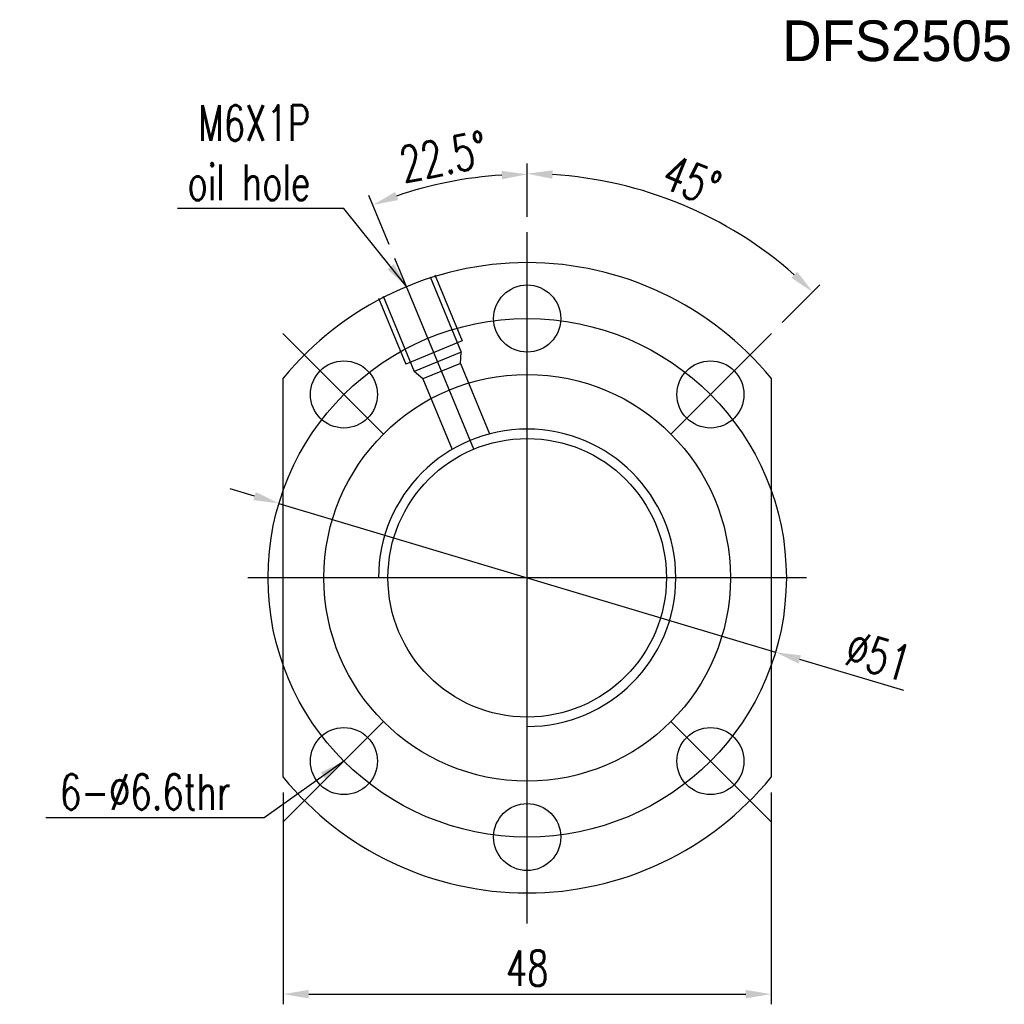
# Model space of a CAD drawing. Header units: inches. Extents: x 36 to 516, y 68 to 1649.
# Tile 1 of 50: x 36 to 133, y 72 to 169. Entities that reach past the tile are written whole.
import ezdxf

# ---------------------------------------------------------------- set-up
doc = ezdxf.new("R2010")
doc.units = ezdxf.units.IN
doc.header["$LTSCALE"] = 2
doc.header["$MEASUREMENT"] = 0
doc.layers.add('DIM', color=4, linetype='Continuous')
doc.styles.add('DIM-7', font='SIMPLEX.shx', dxfattribs={"width": 0.7, "bigfont": 'chineset.shx'})
doc.dimstyles.new('CNS', dxfattribs={"dimtxt": 3.5, "dimasz": 2.5, "dimexe": 1, "dimexo": 1.5, "dimgap": 0.09, "dimtad": 0, "dimdsep": 46, "dimtxsty": 'DIM-7', "dimcen": 0.09, "dimclrd": 1, "dimclre": 1, "dimclrt": 4, "dimadec": 0, "dimazin": 0, "dimtfac": 1, "dimtix": 1, "dimtmove": 2, "dimatfit": 3, "dimfxl": 1, "dimtvp": 0.971429, "dimtolj": 1, "dimarcsym": 0})

# ---------------------------------------------------------------- blocks, each defined once
blk = doc.blocks.new('*D6')
at = {"layer": 'DEFPOINTS', "color": 0, "transparency": 16777216}
for p in [(80.979, 153.437), (86.159, 148.089), (73.148, 145.501), (80.917, 126.747), (86.159, 80.089)]:
    blk.add_point(p, dxfattribs=at)
at = {"layer": 'DIM', "color": 7, "lineweight": -2, "transparency": 16777216}
for p, q in [((86.159, 149.589), (86.159, 154.776)), ((72.574, 146.887), (70.589, 151.679))]:
    blk.add_line(p, q, dxfattribs=at)
blk.add_arc((86.159, 114.089), 39.687, 93.60985, 108.89015, dxfattribs=at)
at = {"layer": 'DIM', "color": 7, "transparency": 16777216}
for points in [[(83.648, 154.114), (83.674, 153.281), (86.159, 153.776)], [(73.458, 151.249), (73.163, 152.028), (70.972, 150.755)]]:
    blk.add_solid(points, dxfattribs=at)
at = {"layer": 'DIM', "color": 7, "transparency": 16777216, "insert": (77.919, 155.514), "char_height": 3.5, "attachment_point": 5, "rotation": 11.25, "style": 'DIM-7'}
blk.add_mtext('\\A1;22.5°', dxfattribs=at)
blk = doc.blocks.new('*D7')
at = {"layer": 'DEFPOINTS', "color": 0, "transparency": 16777216}
for p in [(106.03, 148.506), (86.159, 148.089), (110.201, 138.131), (100.302, 128.231), (86.159, 80.089)]:
    blk.add_point(p, dxfattribs=at)
at = {"layer": 'DIM', "color": 7, "lineweight": -2, "transparency": 16777216}
for p, q in [((86.159, 149.589), (86.159, 154.83)), ((111.262, 139.192), (114.967, 142.897))]:
    blk.add_line(p, q, dxfattribs=at)
blk.add_arc((86.159, 114.089), 39.74, 48.60498, 86.39502, dxfattribs=at)
at = {"layer": 'DIM', "color": 7, "transparency": 16777216}
for points in [[(88.645, 153.335), (88.671, 154.168), (86.159, 153.83)], [(112.723, 144.205), (112.152, 143.598), (114.26, 142.19)]]:
    blk.add_solid(points, dxfattribs=at)
at = {"layer": 'DIM', "color": 7, "transparency": 16777216, "insert": (102.343, 153.161), "char_height": 3.5, "attachment_point": 5, "rotation": 337.5, "style": 'DIM-7'}
blk.add_mtext('\\A1;45°', dxfattribs=at)
blk = doc.blocks.new('*D8')
at = {"layer": 'DEFPOINTS', "color": 0, "transparency": 16777216}
for p in [(62.159, 94.468), (110.159, 94.468), (110.159, 73.139)]:
    blk.add_point(p, dxfattribs=at)
at = {"layer": 'DIM', "color": 7, "lineweight": -2, "transparency": 16777216}
for p, q in [((62.159, 92.968), (62.159, 72.139)), ((110.159, 92.968), (110.159, 72.139)), ((64.659, 73.139), (107.659, 73.139))]:
    blk.add_line(p, q, dxfattribs=at)
at = {"layer": 'DIM', "color": 7, "transparency": 16777216}
for points in [[(64.659, 73.555), (64.659, 72.722), (62.159, 73.139)], [(107.659, 73.555), (107.659, 72.722), (110.159, 73.139)]]:
    blk.add_solid(points, dxfattribs=at)
at = {"layer": 'DIM', "color": 7, "transparency": 16777216, "insert": (86.159, 75.689), "char_height": 3.5, "attachment_point": 5, "style": 'DIM-7'}
blk.add_mtext('\\A1;48', dxfattribs=at)
blk = doc.blocks.new('*D13')
at = {"layer": 'DEFPOINTS', "color": 0, "transparency": 16777216}
for p in [(61.732, 121.409), (110.586, 106.77)]:
    blk.add_point(p, dxfattribs=at)
at = {"layer": 'DIM', "color": 7, "lineweight": -2, "transparency": 16777216}
for p, q in [((59.338, 122.126), (56.943, 122.844)), ((61.732, 121.409), (110.586, 106.77)), ((123.211, 102.987), (112.981, 106.053))]:
    blk.add_line(p, q, dxfattribs=at)
at = {"layer": 'DIM', "color": 7, "transparency": 16777216}
for points in [[(59.457, 122.525), (59.218, 121.727), (61.732, 121.409)], [(113.101, 106.452), (112.862, 105.653), (110.586, 106.77)]]:
    blk.add_solid(points, dxfattribs=at)
at = {"layer": 'DIM', "color": 7, "transparency": 16777216, "insert": (120.718, 106.396), "char_height": 3.5, "attachment_point": 5, "rotation": 343.3199, "style": 'DIM-7'}
blk.add_mtext('\\A1;∅51', dxfattribs=at)

msp = doc.modelspace()

# ---------------------------------------------------------------- linework, layer by layer
at = {"layer": 'DIM', "color": 7}
for p, q in [((86.159, 80.089), (86.159, 148.089)), ((80.917, 126.747), (73.148, 145.501)), ((76.606, 143.686), (79.667, 136.295)), ((77.068, 143.878), (79.747, 137.411)), ((71.525, 141.582), (74.203, 135.114)), ((71.987, 141.773), (75.048, 134.382)), ((72.017, 128.231), (62.118, 138.131)), ((110.201, 138.131), (100.302, 128.231)), ((79.747, 137.411), (74.203, 135.114)), ((79.667, 136.295), (75.048, 134.382)), ((79.588, 135.18), (79.667, 136.295)), ((79.588, 135.18), (75.893, 133.649)), ((79.588, 135.18), (82.463, 128.24)), ((62.159, 94.468), (62.159, 133.711)), ((75.893, 133.649), (75.048, 134.382)), ((110.159, 133.711), (110.159, 94.468)), ((75.893, 133.649), (78.768, 126.709)), ((113.659, 114.089), (58.659, 114.089)), ((72.017, 99.947), (62.118, 90.048)), ((110.201, 90.048), (100.302, 99.947))]:
    msp.add_line(p, q, dxfattribs=at)
for centre, radius in [((86.159, 139.589), 3.3), ((86.159, 114.089), 25.5), ((68.128, 132.121), 3.3), ((104.191, 132.121), 3.3), ((86.159, 114.089), 20), ((86.159, 114.089), 13.7), ((68.128, 96.058), 3.3), ((104.191, 96.058), 3.3), ((86.159, 88.589), 3.3)]:
    msp.add_circle(centre, radius, dxfattribs=at)
for radius, start, end in [(31, 39.26803, 140.73197), (14.625, 270, 180), (31, 219.26803, 320.73197)]:
    msp.add_arc((86.159, 114.089), radius, start, end, dxfattribs=at)

# ---------------------------------------------------------------- texts
at = {"layer": 'DIM', "color": 7, "insert": (111.263, 168.91), "char_height": 4, "width": 53.23888, "attachment_point": 1}
msp.add_mtext('DFS2505', dxfattribs=at)
at = {"layer": 'DIM', "color": 7, "char_height": 3.5, "attachment_point": 9, "style": 'DIM-7'}
for s, insert in [('\\A1;M6X1P\\Poil hole', (64.812, 151.225)), ('6-%%c6.6thr', (56.985, 91.281))]:
    msp.add_mtext(s, dxfattribs=dict(at, insert=insert))

# ---------------------------------------------------------------- dimensions: what is measured, and where the dimension line sits
at = {"layer": 'DIM', "color": 7}
for base, line1, picture, middle in [((80.979, 153.437), ((80.917, 126.747), (73.148, 145.501)), '*D6', (77.919, 155.514)), ((106.03, 148.506), ((110.201, 138.131), (100.302, 128.231)), '*D7', (102.343, 153.161))]:
    dim = msp.add_angular_dim_2l(base=base, line1=line1, line2=((86.159, 80.089), (86.159, 148.089)), dimstyle='CNS', override={"dimgap": 0.8, "dimtad": 1, "dimclrd": 7, "dimclre": 7, "dimclrt": 7, "dimadec": 2, "dimazin": 2, "dimtmove": 1}, dxfattribs=at)
    dim.commit()
    dim.dimension.update_dxf_attribs({"geometry": picture, "text_midpoint": middle})
dim = msp.add_diameter_dim_2p(p1=(61.732, 121.409), p2=(110.586, 106.77), dimstyle='CNS', override={"dimgap": 0.8, "dimtad": 1, "dimclrd": 7, "dimclre": 7, "dimclrt": 7, "dimadec": 2, "dimazin": 2, "dimtmove": 1}, dxfattribs=at)
dim.commit()
dim.dimension.update_dxf_attribs({"geometry": '*D13', "text_midpoint": (119.986, 103.954), "dimtype": 163})
dim = msp.add_linear_dim(base=(110.159, 73.139), p1=(62.159, 94.468), p2=(110.159, 94.468), dimstyle='CNS', override={"dimgap": 0.8, "dimtad": 1, "dimclrd": 7, "dimclre": 7, "dimclrt": 7, "dimadec": 2, "dimazin": 2, "dimtmove": 1}, dxfattribs=at)
dim.commit()
dim.dimension.update_dxf_attribs({"geometry": '*D8', "text_midpoint": (86.159, 75.689)})

# ---------------------------------------------------------------- leaders
at = {"layer": 'DIM', "color": 7, "annotation_type": 0, "has_hookline": 1, "hookline_direction": 1}
for points, text_width in [([(74.296, 142.73), (68.112, 150.425), (65.612, 150.425)], 13.067), ([(68.128, 96.058), (60.285, 90.481), (57.785, 90.481)], 18.2)]:
    msp.add_leader(points, dimstyle='CNS', override={"dimgap": 0.8, "dimtad": 1, "dimclrd": 7, "dimclre": 7, "dimclrt": 7, "dimadec": 2, "dimazin": 2, "dimtmove": 1}, dxfattribs=dict(at, text_width=text_width))

doc.saveas('drawing.dxf')
